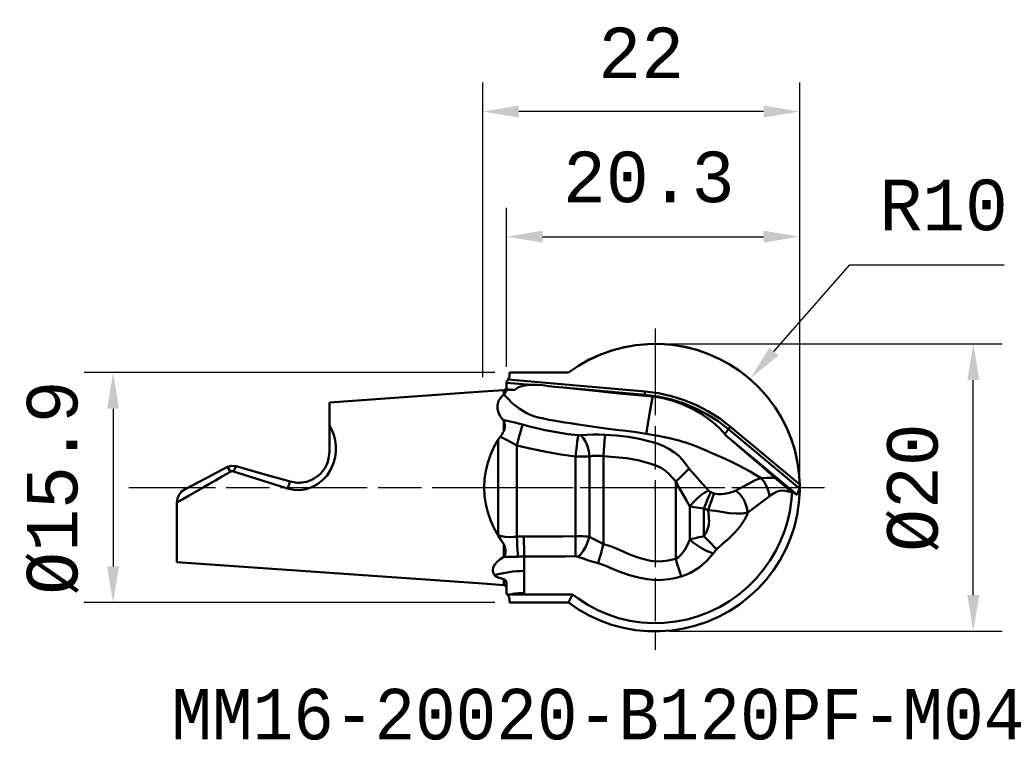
# Model space of a CAD drawing. Extents: x -32 to 36.1, y -17.5 to 32.4.
import ezdxf

# ---------------------------------------------------------------- set-up
doc = ezdxf.new("R2010")
doc.units = 0
doc.header["$PDMODE"] = 1
doc.linetypes.add('LONGDASH_DASH', pattern=[10.5, 6, -0.75, 3, -0.75])
for name, color, linetype, lineweight in [('1', 4, 'Continuous', 50), ('2', 7, 'Continuous', 25), ('4', 2, 'LONGDASH_DASH', 25), ('SK1', 4, 'Continuous', 50), ('SK2', 7, 'Continuous', 25), ('SK4', 2, 'LONGDASH_DASH', 25), ('SK6', 5, 'Continuous', 35)]:
    doc.layers.add(name, color=color, linetype=linetype, lineweight=lineweight)
doc.styles.add('STANDARD 3.5 mm', font='monos.ttf', dxfattribs={"height": 3.5})
doc.dimstyles.new('AM_DIN$0', dxfattribs={"dimtxt": 3.5, "dimasz": 2.5, "dimexe": 2, "dimexo": 1, "dimgap": 2.3, "dimtad": 1, "dimdsep": 46, "dimtxsty": 'STANDARD 3.5 mm', "dimcen": 0.09, "dimadec": 0, "dimazin": 2, "dimtm": 1e-09, "dimtfac": 0.707107, "dimtmove": 0, "dimatfit": 3, "dimfxl": 1, "dimtolj": 1, "dimlwd": -1, "dimlwe": -1, "dimarcsym": 0})
doc.dimstyles.new('AM_DIN$4', dxfattribs={"dimtxt": 3.5, "dimasz": 2.5, "dimexe": 2, "dimexo": 1, "dimgap": 2.3, "dimtad": 1, "dimtoh": 1, "dimdsep": 46, "dimtxsty": 'STANDARD 3.5 mm', "dimcen": 0.09, "dimadec": 0, "dimazin": 2, "dimtm": 1e-09, "dimtfac": 0.707107, "dimtdec": 3, "dimtofl": 0, "dimtmove": 0, "dimatfit": 0, "dimfxl": 1, "dimtolj": 1, "dimlwd": -1, "dimlwe": -1, "dimarcsym": 0})

# ---------------------------------------------------------------- blocks, each defined once
blk = doc.blocks.new('*D5')
at = {"layer": '2', "color": 0}
for p, q in [((12.935, 9.937), (35.948, 9.937)), ((33.948, -7.442), (33.948, 7.437)), ((12.935, -9.942), (35.948, -9.942))]:
    blk.add_line(p, q, dxfattribs=at)
for points in [[(33.532, 7.437), (34.365, 7.437), (33.948, 9.937)], [(33.532, -7.442), (34.365, -7.442), (33.948, -9.942)]]:
    blk.add_solid(points, dxfattribs=at)
at = {"layer": 'DEFPOINTS', "color": 0}
for p in [(11.935, 9.937), (33.948, 9.937), (11.935, -9.942)]:
    blk.add_point(p, dxfattribs=at)
at = {"layer": '2', "color": 0, "insert": (29.785, -0.002), "char_height": 3.5, "attachment_point": 5, "rotation": 90, "style": 'STANDARD 3.5 mm'}
blk.add_mtext('\\A1;%%C20', dxfattribs=at)
blk = doc.blocks.new('*D8')
at = {"layer": 'DEFPOINTS', "color": 0}
for p in [(1.845, 7.957), (-25.575, -7.96), (1.845, -7.96)]:
    blk.add_point(p, dxfattribs=at)
at = {"layer": 'SK2', "color": 0}
for p, q in [((0.845, 7.957), (-27.575, 7.957)), ((-25.575, 5.457), (-25.575, -5.46)), ((0.845, -7.96), (-27.575, -7.96))]:
    blk.add_line(p, q, dxfattribs=at)
for points in [[(-25.992, 5.457), (-25.158, 5.457), (-25.575, 7.957)], [(-25.992, -5.46), (-25.158, -5.46), (-25.575, -7.96)]]:
    blk.add_solid(points, dxfattribs=at)
at = {"layer": 'SK2', "color": 0, "insert": (-29.738, -0.002), "char_height": 3.5, "attachment_point": 5, "rotation": 90, "style": 'STANDARD 3.5 mm'}
blk.add_mtext('\\A1;%%C15.9', dxfattribs=at)
blk = doc.blocks.new('*D9')
at = {"layer": '2', "color": 0}
for p, q in [((1.645, 8.349), (1.645, 19.364)), ((21.938, 0.998), (21.938, 19.364)), ((4.145, 17.364), (19.438, 17.364))]:
    blk.add_line(p, q, dxfattribs=at)
for points in [[(4.145, 17.781), (4.145, 16.948), (1.645, 17.364)], [(19.438, 17.781), (19.438, 16.948), (21.938, 17.364)]]:
    blk.add_solid(points, dxfattribs=at)
at = {"layer": 'DEFPOINTS', "color": 0}
for p in [(21.938, 17.364), (1.645, 7.349), (21.938, -0.002)]:
    blk.add_point(p, dxfattribs=at)
at = {"layer": '2', "color": 0, "insert": (11.49, 21.476), "char_height": 3.5, "attachment_point": 5, "style": 'STANDARD 3.5 mm'}
blk.add_mtext('\\A1;20.3', dxfattribs=at)
blk = doc.blocks.new('*D10')
at = {"layer": '2', "color": 0}
for p, q in [((0, 7.641), (0, 28.023)), ((21.938, 1.002), (21.938, 28.023)), ((19.438, 26.023), (2.5, 26.023))]:
    blk.add_line(p, q, dxfattribs=at)
for points in [[(2.5, 26.44), (2.5, 25.606), (0, 26.023)], [(19.438, 26.44), (19.438, 25.606), (21.938, 26.023)]]:
    blk.add_solid(points, dxfattribs=at)
at = {"layer": 'DEFPOINTS', "color": 0}
for p in [(0, 26.023), (0, 6.641), (21.938, 0.002)]:
    blk.add_point(p, dxfattribs=at)
at = {"layer": '2', "color": 0, "insert": (10.969, 30.084), "char_height": 3.5, "attachment_point": 5, "style": 'STANDARD 3.5 mm'}
blk.add_mtext('\\A1;22', dxfattribs=at)
blk = doc.blocks.new('*D11')
at = {"layer": '2', "color": 0}
for p, q in [((20.154, 9.419), (25.395, 15.426)), ((25.395, 15.426), (36.092, 15.426)), ((11.845, 0.001), (12.025, 0.001)), ((11.935, -0.089), (11.935, 0.091))]:
    blk.add_line(p, q, dxfattribs=at)
blk.add_solid([(19.84, 9.693), (20.468, 9.146), (18.51, 7.536)], dxfattribs=at)
at = {"layer": 'DEFPOINTS', "color": 0}
for p in [(18.51, 7.536), (11.935, 0.001)]:
    blk.add_point(p, dxfattribs=at)
at = {"layer": '2', "color": 0, "insert": (31.894, 19.538), "char_height": 3.5, "attachment_point": 5, "style": 'STANDARD 3.5 mm'}
blk.add_mtext('\\A1;R10', dxfattribs=at)

msp = doc.modelspace()

# ---------------------------------------------------------------- linework, layer by layer
at = {"layer": '1'}
for p, q in [((8.921, 9.484), (9.735, 9.703)), ((8.951, 9.493), (9.774, 9.711)), ((9.735, 9.703), (10.565, 9.853)), ((9.774, 9.711), (10.612, 9.859)), ((10.565, 9.853), (11.404, 9.932)), ((10.612, 9.859), (11.46, 9.935)), ((11.404, 9.932), (12.248, 9.942)), ((11.46, 9.935), (12.311, 9.939)), ((12.248, 9.942), (13.089, 9.88)), ((12.311, 9.939), (13.16, 9.872)), ((13.089, 9.88), (13.922, 9.748)), ((13.16, 9.872), (14, 9.732)), ((13.922, 9.748), (14.741, 9.547)), ((14, 9.732), (14.825, 9.522)), ((14.741, 9.547), (15.54, 9.278)), ((7.362, 8.846), (8.128, 9.198)), ((7.376, 8.853), (8.15, 9.207)), ((8.128, 9.198), (8.921, 9.484)), ((8.15, 9.207), (8.951, 9.493)), ((14.825, 9.522), (15.629, 9.244)), ((15.54, 9.278), (16.313, 8.943)), ((15.629, 9.244), (16.406, 8.898)), ((16.313, 8.943), (17.055, 8.545)), ((16.406, 8.898), (17.15, 8.487)), ((5.934, 7.957), (6.636, 8.435)), ((5.934, 7.957), (6.629, 8.431)), ((6.629, 8.431), (7.362, 8.846)), ((6.636, 8.435), (7.376, 8.853)), ((17.055, 8.545), (17.761, 8.085)), ((17.15, 8.487), (17.857, 8.016)), ((1.825, 7.593), (1.765, 7.47)), ((1.845, 7.729), (1.825, 7.593)), ((1.845, 7.957), (1.845, 7.729)), ((1.845, 7.957), (5.934, 7.957)), ((17.761, 8.085), (18.425, 7.568)), ((17.857, 8.016), (18.521, 7.486)), ((18.425, 7.568), (19.043, 6.998)), ((1.643, 6.805), (1.645, 6.839)), ((1.705, 7.399), (1.645, 7.349)), ((1.645, 6.839), (1.645, 7.349)), ((1.645, 7.259), (3.35, 7.111)), ((1.737, 7.432), (1.705, 7.399)), ((1.764, 7.469), (1.737, 7.432)), ((1.765, 7.47), (1.764, 7.469)), ((11.235, 6.646), (1.765, 7.47)), ((2.333, 6.858), (2.215, 6.755)), ((2.469, 6.939), (2.333, 6.858)), ((2.632, 7.005), (2.469, 6.939)), ((2.803, 7.052), (2.632, 7.005)), ((3.075, 7.094), (2.803, 7.052)), ((3.35, 7.111), (3.075, 7.094)), ((3.76, 7.107), (3.35, 7.111)), ((4.169, 7.078), (3.76, 7.107)), ((4.575, 7.026), (4.169, 7.078)), ((4.981, 6.975), (4.575, 7.026)), ((5.578, 6.917), (4.981, 6.975)), ((6.893, 6.786), (5.578, 6.917)), ((5.578, 6.917), (11.216, 6.426)), ((18.521, 7.486), (19.138, 6.902)), ((19.043, 6.998), (19.611, 6.377)), ((19.138, 6.902), (19.702, 6.268)), ((1.459, 6.743), (0, 6.641)), ((1.104, 5.994), (1.27, 6.256)), ((1.27, 6.256), (1.459, 6.432)), ((1.459, 6.743), (1.459, 6.432)), ((1.459, 6.432), (1.468, 6.44)), ((1.504, 6.471), (1.468, 6.44)), ((1.468, 6.44), (1.709, 6.182)), ((1.538, 6.508), (1.504, 6.471)), ((1.587, 6.577), (1.538, 6.508)), ((1.626, 6.661), (1.587, 6.577)), ((1.64, 6.714), (1.626, 6.661)), ((1.645, 6.772), (1.64, 6.714)), ((1.645, 6.772), (1.643, 6.805)), ((1.643, 6.805), (2.215, 6.755)), ((1.645, 6.772), (1.645, 6.772)), ((1.782, 6.769), (1.645, 6.772)), ((1.709, 6.182), (2.069, 5.824)), ((1.924, 6.766), (1.782, 6.769)), ((2.068, 6.761), (1.924, 6.766)), ((2.215, 6.755), (2.068, 6.761)), ((8.207, 6.65), (6.893, 6.786)), ((8.958, 6.568), (8.207, 6.65)), ((9.708, 6.485), (8.958, 6.568)), ((10.459, 6.413), (9.708, 6.485)), ((11.211, 6.359), (10.459, 6.413)), ((11.216, 6.426), (11.211, 6.359)), ((11.492, 6.337), (11.211, 6.359)), ((11.225, 6.53), (11.216, 6.426)), ((11.216, 6.426), (12.117, 6.308)), ((11.235, 6.646), (11.225, 6.53)), ((12.154, 6.525), (11.235, 6.646)), ((11.773, 6.307), (11.492, 6.337)), ((11.738, 6.122), (11.773, 6.307)), ((12.483, 6.186), (11.773, 6.307)), ((12.117, 6.308), (13.004, 6.113)), ((13.059, 6.326), (12.154, 6.525)), ((13.179, 5.999), (12.483, 6.186)), ((13.943, 6.049), (13.059, 6.326)), ((19.611, 6.377), (20.124, 5.712)), ((19.702, 6.268), (20.21, 5.588)), ((1.025, 5.679), (1.104, 5.994)), ((1.035, 5.44), (1.025, 5.679)), ((2.069, 5.824), (2.526, 5.462)), ((2.526, 5.462), (2.953, 5.199)), ((11.551, 5.107), (11.641, 5.602)), ((11.641, 5.602), (11.738, 6.122)), ((13.004, 6.113), (13.871, 5.841)), ((13.869, 5.745), (13.179, 5.999)), ((14.535, 5.433), (13.869, 5.745)), ((13.871, 5.841), (14.71, 5.495)), ((14.8, 5.696), (13.943, 6.049)), ((14.71, 5.495), (15.516, 5.078)), ((15.622, 5.27), (14.8, 5.696)), ((20.124, 5.712), (20.579, 5.005)), ((20.21, 5.588), (20.658, 4.868)), ((1.1, 5.185), (1.035, 5.44)), ((1.217, 4.935), (1.1, 5.185)), ((1.393, 4.688), (1.217, 4.935)), ((2.953, 5.199), (3.242, 5.06)), ((3.242, 5.06), (3.538, 4.945)), ((3.538, 4.945), (3.84, 4.854)), ((3.84, 4.854), (3.988, 4.823)), ((3.988, 4.823), (4.219, 4.776)), ((4.219, 4.776), (4.424, 4.732)), ((11.471, 4.657), (11.551, 5.107)), ((15.154, 5.076), (14.535, 5.433)), ((15.742, 4.67), (15.154, 5.076)), ((15.516, 5.078), (16.283, 4.593)), ((16.404, 4.775), (15.622, 5.27)), ((17.14, 4.213), (16.404, 4.775)), ((20.579, 5.005), (20.972, 4.263)), ((20.658, 4.868), (21.043, 4.113)), ((1.393, 4.688), (1.788, 4.601)), ((1.459, 4.596), (1.393, 4.688)), ((1.459, 4.596), (1.459, 3.91)), ((1.489, 4.534), (1.459, 4.596)), ((1.525, 4.36), (1.489, 4.534)), ((1.502, 4.04), (1.523, 4.175)), ((1.523, 4.175), (1.525, 4.36)), ((1.788, 4.601), (2.218, 4.494)), ((2.218, 4.494), (2.484, 4.426)), ((2.484, 4.426), (2.758, 4.355)), ((2.709, 4.18), (2.64, 3.934)), ((2.758, 4.355), (2.709, 4.18)), ((2.758, 4.355), (3.146, 4.256)), ((3.146, 4.256), (3.535, 4.159)), ((3.535, 4.159), (4.319, 3.984)), ((4.424, 4.732), (4.578, 4.698)), ((4.578, 4.698), (4.903, 4.641)), ((4.903, 4.641), (5.295, 4.577)), ((5.295, 4.577), (5.688, 4.514)), ((5.688, 4.514), (6.082, 4.451)), ((6.082, 4.451), (6.477, 4.389)), ((6.477, 4.389), (8.362, 4.112)), ((8.362, 4.112), (9.221, 3.998)), ((11.353, 3.958), (11.404, 4.271)), ((11.404, 4.271), (11.471, 4.657)), ((16.106, 4.374), (15.742, 4.67)), ((16.444, 4.049), (16.106, 4.374)), ((16.283, 4.593), (17.003, 4.042)), ((17.066, 4.123), (17.003, 4.042)), ((17.14, 4.213), (17.066, 4.123)), ((21.936, 0.211), (17.14, 4.213)), ((20.972, 4.263), (21.302, 3.491)), ((21.043, 4.113), (21.362, 3.328)), ((1.074, 3.318), (1.137, 3.415)), ((1.137, 3.415), (1.205, 3.508)), ((1.205, 3.508), (1.278, 3.605)), ((1.421, 3.415), (1.205, 3.508)), ((1.278, 3.605), (1.345, 3.704)), ((1.345, 3.704), (1.406, 3.806)), ((1.406, 3.806), (1.459, 3.91)), ((1.641, 3.304), (1.421, 3.415)), ((1.459, 3.91), (1.502, 4.04)), ((2.556, 3.631), (2.461, 3.288)), ((2.64, 3.934), (2.556, 3.631)), ((4.319, 3.984), (5.902, 3.707)), ((5.902, 3.707), (6.601, 3.617)), ((6.579, 3.433), (6.548, 3.179)), ((6.601, 3.617), (6.579, 3.433)), ((6.601, 3.617), (6.658, 3.612)), ((6.658, 3.612), (6.715, 3.612)), ((6.715, 3.612), (6.787, 3.617)), ((6.787, 3.617), (7.197, 3.659)), ((6.787, 3.617), (6.96, 3.433)), ((6.96, 3.433), (7.115, 3.179)), ((7.197, 3.659), (7.64, 3.68)), ((7.64, 3.68), (8.048, 3.679)), ((8.048, 3.679), (8.468, 3.662)), ((8.455, 3.481), (8.437, 3.226)), ((8.468, 3.662), (8.455, 3.481)), ((8.468, 3.662), (9.268, 3.608)), ((9.221, 3.998), (9.92, 3.921)), ((9.268, 3.608), (10.064, 3.517)), ((9.92, 3.921), (10.614, 3.831)), ((10.064, 3.517), (10.862, 3.369)), ((10.614, 3.831), (11.317, 3.725)), ((11.317, 3.725), (11.353, 3.958)), ((11.317, 3.725), (11.734, 3.653)), ((11.734, 3.653), (12.151, 3.575)), ((12.151, 3.575), (12.57, 3.488)), ((12.57, 3.488), (12.927, 3.415)), ((12.927, 3.415), (13.29, 3.329)), ((16.745, 3.694), (16.444, 4.049)), ((17.003, 4.042), (16.745, 3.694)), ((16.773, 3.656), (16.745, 3.694)), ((17.61, 2.939), (16.773, 3.656)), ((16.773, 3.656), (21.765, -0.51)), ((17.003, 4.042), (21.91, -0.052)), ((21.302, 3.491), (21.564, 2.694)), ((0.543, 2.262), (0.783, 2.799)), ((0.783, 2.799), (1.074, 3.318)), ((1.074, -3.301), (1.074, 3.318)), ((1.999, 3.112), (1.641, 3.304)), ((2.36, 2.924), (1.999, 3.112)), ((2.461, 3.288), (2.36, 2.924)), ((2.36, -3.397), (2.36, 2.924)), ((3.368, 2.68), (2.36, 2.924)), ((6.511, 2.87), (6.469, 2.523)), ((6.548, 3.179), (6.511, 2.87)), ((7.115, 3.179), (7.244, 2.87)), ((7.244, 2.87), (7.338, 2.522)), ((8.414, 2.911), (8.389, 2.556)), ((8.437, 3.226), (8.414, 2.911)), ((10.862, 3.369), (11.649, 3.169)), ((11.649, 3.169), (12.072, 3.041)), ((12.072, 3.041), (12.485, 2.886)), ((12.485, 2.886), (12.891, 2.683)), ((13.29, 3.329), (13.471, 3.281)), ((13.471, 3.281), (13.658, 3.229)), ((13.658, 3.229), (13.854, 3.171)), ((13.854, 3.171), (14.051, 3.11)), ((14.051, 3.11), (14.247, 3.046)), ((14.247, 3.046), (14.447, 2.976)), ((14.447, 2.976), (14.644, 2.904)), ((14.644, 2.904), (14.854, 2.824)), ((14.854, 2.824), (15.519, 2.549)), ((18.437, 2.224), (17.61, 2.939)), ((21.362, 3.328), (21.612, 2.518)), ((0.354, 1.71), (0.543, 2.262)), ((4.384, 2.47), (3.368, 2.68)), ((5.402, 2.295), (4.384, 2.47)), ((6.424, 2.155), (5.402, 2.295)), ((6.469, 2.523), (6.424, 2.155)), ((6.424, -3.365), (6.424, 2.155)), ((6.594, 2.151), (6.424, 2.155)), ((6.761, 2.149), (6.594, 2.151)), ((6.929, 2.148), (6.761, 2.149)), ((7.091, 2.149), (6.929, 2.148)), ((7.245, 2.15), (7.091, 2.149)), ((7.393, 2.153), (7.245, 2.15)), ((7.338, 2.522), (7.393, 2.153)), ((7.59, 2.187), (7.393, 2.153)), ((7.393, -3.396), (7.393, 2.153)), ((7.794, 2.204), (7.59, 2.187)), ((7.936, 2.208), (7.794, 2.204)), ((8.08, 2.204), (7.936, 2.208)), ((8.221, 2.194), (8.08, 2.204)), ((8.361, 2.179), (8.221, 2.194)), ((8.389, 2.556), (8.361, 2.179)), ((8.361, -3.906), (8.361, 2.179)), ((9.156, 2.116), (8.361, 2.179)), ((9.949, 2.026), (9.156, 2.116)), ((12.891, 2.683), (13.272, 2.435)), ((13.272, 2.435), (13.562, 2.197)), ((13.562, 2.197), (13.825, 1.929)), ((15.519, 2.549), (16.136, 2.277)), ((16.136, 2.277), (16.727, 2.004)), ((19.33, 1.448), (18.437, 2.224)), ((21.564, 2.694), (21.758, 1.878)), ((21.612, 2.518), (21.793, 1.691)), ((0.218, 1.148), (0.354, 1.71)), ((10.733, 1.888), (9.949, 2.026)), ((11.574, 1.672), (10.733, 1.888)), ((11.976, 1.538), (11.574, 1.672)), ((12.359, 1.359), (11.976, 1.538)), ((13.825, 1.929), (14.061, 1.621)), ((14.061, 1.621), (14.291, 1.308)), ((16.727, 2.004), (17.305, 1.725)), ((17.305, 1.725), (17.716, 1.522)), ((17.716, 1.522), (18.108, 1.319)), ((20.216, 0.676), (19.33, 1.448)), ((21.758, 1.878), (21.883, 1.048)), ((21.793, 1.691), (21.902, 0.851)), ((0.136, 0.579), (0.218, 1.148)), ((12.65, 1.166), (12.359, 1.359)), ((12.908, 0.931), (12.65, 1.166)), ((13.134, 0.672), (12.908, 0.931)), ((13.883, 0.915), (13.63, 0.672)), ((14.108, 1.131), (13.883, 0.915)), ((14.291, 1.308), (14.108, 1.131)), ((14.291, 1.308), (14.884, 0.621)), ((18.108, 1.319), (18.498, 1.107)), ((18.498, 1.107), (18.885, 0.887)), ((18.885, 0.887), (19.27, 0.659)), ((19.27, 0.659), (19.702, 0.683)), ((19.702, 0.683), (20.181, 0.678)), ((21.883, 1.048), (21.936, 0.211)), ((21.902, 0.851), (21.938, 0.005)), ((0.108, 0.006), (0.136, 0.579)), ((0.135, -0.567), (0.108, 0.006)), ((13.363, 0.414), (13.134, 0.672)), ((13.63, 0.672), (13.363, 0.414)), ((13.363, -4.937), (13.363, 0.414)), ((13.606, -0.028), (13.363, 0.414)), ((14.884, 0.621), (15.187, 0.287)), ((15.187, 0.287), (15.483, -0.042)), ((17.516, -0.197), (18.386, 0.262)), ((18.386, 0.262), (18.814, 0.479)), ((18.814, 0.479), (19.032, 0.58)), ((19.032, 0.58), (19.27, 0.659)), ((19.27, 0.659), (19.479, 0.399)), ((19.479, 0.399), (19.649, 0.095)), ((19.649, 0.095), (19.773, -0.24)), ((20.181, 0.678), (20.216, 0.676)), ((20.216, 0.676), (20.355, 0.555)), ((20.355, 0.555), (20.644, 0.309)), ((20.644, 0.309), (20.791, 0.186)), ((20.791, 0.186), (21.087, -0.062)), ((21.931, 0.066), (21.917, -0.025)), ((21.936, 0.192), (21.931, 0.066)), ((21.936, 0.211), (21.936, 0.192)), ((21.936, 0.211), (21.938, -0.002)), ((0.215, -1.137), (0.135, -0.567)), ((13.852, -0.463), (13.606, -0.028)), ((14.095, -0.887), (13.852, -0.463)), ((15.09, -0.535), (14.818, -0.768)), ((15.364, -0.342), (15.09, -0.535)), ((15.624, -0.2), (15.364, -0.342)), ((15.483, -0.042), (15.624, -0.2)), ((15.678, -0.542), (15.562, -0.816)), ((15.624, -0.2), (15.659, -0.236)), ((15.659, -0.236), (15.701, -0.269)), ((15.775, -0.31), (15.678, -0.542)), ((15.701, -0.269), (15.736, -0.291)), ((15.736, -0.291), (15.775, -0.31)), ((15.775, -0.31), (16.021, -0.398)), ((15.935, -0.635), (15.834, -0.916)), ((16.021, -0.398), (15.935, -0.635)), ((16.021, -0.398), (16.158, -0.429)), ((16.158, -0.429), (16.296, -0.446)), ((16.296, -0.446), (16.519, -0.454)), ((16.519, -0.454), (16.732, -0.437)), ((16.732, -0.437), (17.068, -0.371)), ((17.068, -0.371), (17.369, -0.267)), ((17.369, -0.267), (17.516, -0.197)), ((17.516, -0.197), (17.83, -0.502)), ((17.83, -0.502), (18.085, -0.879)), ((19.843, -0.587), (19.696, -0.716)), ((19.773, -0.24), (19.843, -0.587)), ((19.895, -0.55), (19.843, -0.587)), ((20.115, -0.404), (19.895, -0.55)), ((20.366, -0.282), (20.115, -0.404)), ((20.536, -0.231), (20.366, -0.282)), ((20.717, -0.21), (20.536, -0.231)), ((20.936, -0.227), (20.717, -0.21)), ((21.159, -0.27), (20.936, -0.227)), ((21.087, -0.062), (21.383, -0.31)), ((21.383, -0.31), (21.159, -0.27)), ((21.404, -0.327), (21.347, -0.991)), ((21.383, -0.31), (21.404, -0.327)), ((21.765, -0.51), (21.404, -0.327)), ((21.91, -0.052), (21.765, -0.51)), ((21.883, -1.052), (21.936, -0.214)), ((21.917, -0.025), (21.91, -0.052)), ((21.938, -0.002), (21.936, -0.214)), ((0.35, -1.699), (0.215, -1.137)), ((14.331, -1.305), (14.095, -0.887)), ((14.56, -1.029), (14.331, -1.305)), ((14.331, -3.598), (14.331, -1.305)), ((14.483, -1.333), (14.331, -1.305)), ((14.641, -1.359), (14.483, -1.333)), ((14.818, -0.768), (14.56, -1.029)), ((14.804, -1.383), (14.641, -1.359)), ((15.434, -1.119), (15.3, -1.438)), ((15.562, -0.816), (15.434, -1.119)), ((15.721, -1.228), (15.603, -1.556)), ((15.834, -0.916), (15.721, -1.228)), ((18.085, -0.879), (18.26, -1.298)), ((18.26, -1.298), (18.341, -1.724)), ((19.264, -1.038), (18.811, -1.375)), ((19.556, -0.834), (19.264, -1.038)), ((19.696, -0.716), (19.556, -0.834)), ((21.347, -0.991), (21.244, -1.65)), ((21.758, -1.881), (21.883, -1.052)), ((0.537, -2.251), (0.35, -1.699)), ((14.97, -1.404), (14.804, -1.383)), ((15.135, -1.422), (14.97, -1.404)), ((15.3, -1.438), (15.135, -1.422)), ((15.604, -1.556), (15.3, -1.438)), ((15.3, -3.364), (15.3, -1.438)), ((15.632, -1.807), (15.604, -1.556)), ((16.075, -1.607), (15.604, -1.556)), ((15.65, -1.995), (15.632, -1.807)), ((15.659, -2.159), (15.65, -1.995)), ((16.532, -1.684), (16.075, -1.607)), ((17.048, -1.759), (16.532, -1.684)), ((17.529, -1.8), (17.048, -1.759)), ((17.96, -1.793), (17.529, -1.8)), ((18.342, -1.724), (17.96, -1.793)), ((18.243, -1.979), (18.121, -2.221)), ((18.341, -1.724), (18.243, -1.979)), ((18.811, -1.375), (18.341, -1.724)), ((21.244, -1.65), (21.086, -2.337)), ((21.564, -2.698), (21.758, -1.881)), ((0.776, -2.788), (0.537, -2.251)), ((15.613, -2.747), (15.64, -2.595)), ((15.64, -2.595), (15.654, -2.459)), ((15.654, -2.459), (15.66, -2.313)), ((15.66, -2.313), (15.659, -2.159)), ((17.797, -2.705), (17.415, -3.142)), ((18.121, -2.221), (17.797, -2.705)), ((21.086, -2.337), (20.877, -3.011)), ((21.302, -3.495), (21.564, -2.698)), ((1.065, -3.308), (0.776, -2.788)), ((1.065, -3.308), (1.068, -3.306)), ((1.261, -3.62), (1.065, -3.308)), ((1.068, -3.306), (1.074, -3.301)), ((1.074, -3.301), (1.302, -3.368)), ((1.302, -3.368), (1.564, -3.407)), ((2.129, -3.414), (2.36, -3.397)), ((2.36, -3.397), (2.377, -3.729)), ((2.842, -3.383), (3.737, -3.378)), ((2.842, -3.383), (2.852, -3.798)), ((3.737, -3.378), (4.633, -3.387)), ((4.633, -3.387), (5.529, -3.384)), ((5.529, -3.384), (6.424, -3.365)), ((6.424, -3.365), (6.423, -3.699)), ((6.424, -3.365), (6.589, -3.366)), ((6.589, -3.366), (6.754, -3.369)), ((6.754, -3.369), (6.919, -3.373)), ((6.919, -3.373), (7.083, -3.379)), ((7.083, -3.379), (7.24, -3.387)), ((7.24, -3.387), (7.393, -3.396)), ((7.393, -3.396), (7.284, -3.74)), ((7.393, -3.396), (7.558, -3.493)), ((14.978, -3.433), (15.138, -3.398)), ((15.138, -3.398), (15.3, -3.364)), ((15.3, -3.364), (15.492, -3.096)), ((15.3, -3.364), (15.556, -3.62)), ((15.492, -3.096), (15.613, -2.747)), ((17.415, -3.142), (17.004, -3.537)), ((20.877, -3.011), (20.613, -3.683)), ((1.459, -3.92), (1.261, -3.62)), ((1.459, -3.92), (1.459, -4.783)), ((1.488, -3.973), (1.459, -3.92)), ((1.546, -4.16), (1.488, -3.973)), ((1.564, -3.407), (1.837, -3.421)), ((1.837, -3.421), (2.129, -3.414)), ((2.377, -3.729), (2.395, -4.047)), ((2.395, -4.047), (2.41, -4.336)), ((2.852, -3.798), (2.86, -4.183)), ((6.423, -4.017), (6.422, -4.307)), ((6.423, -3.699), (6.423, -4.017)), ((7.141, -4.066), (6.971, -4.358)), ((7.284, -3.74), (7.141, -4.066)), ((7.558, -3.493), (7.733, -3.587)), ((7.733, -3.587), (7.917, -3.683)), ((7.917, -3.683), (8.107, -3.779)), ((8.107, -3.779), (8.234, -3.843)), ((8.234, -3.843), (8.361, -3.906)), ((8.361, -3.906), (8.273, -4.226)), ((8.361, -3.906), (8.837, -4.057)), ((8.837, -4.057), (9.302, -4.24)), ((13.976, -4.316), (14.175, -3.959)), ((14.175, -3.959), (14.331, -3.598)), ((14.331, -3.598), (14.482, -3.556)), ((14.331, -3.598), (14.585, -3.812)), ((14.482, -3.556), (14.64, -3.514)), ((14.585, -3.812), (14.862, -4.015)), ((14.64, -3.514), (14.806, -3.473)), ((14.806, -3.473), (14.978, -3.433)), ((14.862, -4.015), (15.151, -4.2)), ((15.556, -3.62), (15.806, -3.869)), ((15.806, -3.869), (16.027, -4.091)), ((16.594, -3.903), (16.205, -4.268)), ((17.004, -3.537), (16.594, -3.903)), ((20.613, -3.683), (20.3, -4.332)), ((20.972, -4.267), (21.302, -3.495)), ((1.459, -4.783), (1.496, -4.754)), ((1.496, -4.754), (1.544, -4.66)), ((1.544, -4.66), (1.57, -4.512)), ((1.569, -4.345), (1.546, -4.16)), ((1.57, -4.512), (1.569, -4.345)), ((2.41, -4.336), (2.423, -4.585)), ((2.423, -4.585), (2.434, -4.781)), ((2.86, -4.183), (2.869, -4.515)), ((2.869, -4.515), (2.876, -4.769)), ((3.945, -4.766), (2.876, -4.769)), ((5.014, -4.775), (3.945, -4.766)), ((5.718, -4.766), (5.014, -4.775)), ((6.421, -4.753), (5.718, -4.766)), ((6.422, -4.307), (6.421, -4.556)), ((6.421, -4.556), (6.421, -4.753)), ((6.464, -4.755), (6.421, -4.753)), ((6.506, -4.76), (6.464, -4.755)), ((6.549, -4.77), (6.506, -4.76)), ((6.784, -4.601), (6.588, -4.783)), ((6.971, -4.358), (6.784, -4.601)), ((8.189, -4.533), (8.112, -4.812)), ((8.273, -4.226), (8.189, -4.533)), ((9.302, -4.24), (10.22, -4.654)), ((10.22, -4.654), (10.905, -4.896)), ((13.558, -4.804), (13.734, -4.636)), ((13.734, -4.636), (13.976, -4.316)), ((15.151, -4.2), (15.438, -4.356)), ((15.438, -4.356), (15.709, -4.477)), ((15.952, -4.557), (15.501, -5.072)), ((15.709, -4.477), (15.952, -4.557)), ((16.012, -4.482), (15.952, -4.557)), ((16.074, -4.408), (16.012, -4.482)), ((16.027, -4.091), (16.205, -4.268)), ((16.139, -4.337), (16.074, -4.408)), ((16.205, -4.268), (16.139, -4.337)), ((20.3, -4.332), (19.897, -5.02)), ((20.579, -5.009), (20.972, -4.267)), ((0.836, -5.325), (0.736, -5.524)), ((0.994, -5.13), (0.836, -5.325)), ((1.205, -4.948), (0.994, -5.13)), ((1.458, -4.784), (1.205, -4.948)), ((1.459, -4.783), (1.458, -4.784)), ((1.7, -4.793), (1.458, -4.784)), ((1.947, -4.795), (1.7, -4.793)), ((2.191, -4.791), (1.947, -4.795)), ((2.434, -4.781), (2.191, -4.791)), ((2.876, -4.769), (2.876, -5.772)), ((6.588, -4.783), (6.549, -4.77)), ((6.944, -4.916), (6.588, -4.783)), ((7.32, -5.043), (6.944, -4.916)), ((7.656, -5.146), (7.32, -5.043)), ((7.995, -5.242), (7.656, -5.146)), ((8.047, -5.052), (7.995, -5.242)), ((8.523, -5.42), (7.995, -5.242)), ((8.112, -4.812), (8.047, -5.052)), ((9.04, -5.635), (8.523, -5.42)), ((10.905, -4.896), (11.612, -5.065)), ((11.612, -5.065), (12.019, -5.109)), ((12.019, -5.109), (12.431, -5.1)), ((12.431, -5.1), (12.84, -5.053)), ((12.84, -5.053), (13.363, -4.937)), ((13.363, -4.937), (13.558, -4.804)), ((13.363, -4.937), (13.467, -5.289)), ((13.467, -5.289), (13.566, -5.622)), ((15.501, -5.072), (14.969, -5.531)), ((19.897, -5.02), (19.439, -5.672)), ((20.124, -5.715), (20.579, -5.009)), ((0.736, -5.524), (0.701, -5.706)), ((0.701, -5.706), (0.719, -5.878)), ((0.719, -5.878), (0.814, -6.072)), ((0.814, -6.072), (0.914, -6.154)), ((2.876, -5.772), (2.876, -7.393)), ((9.555, -5.85), (9.04, -5.635)), ((10.156, -6.055), (9.555, -5.85)), ((10.771, -6.215), (10.156, -6.055)), ((13.566, -5.622), (13.654, -5.919)), ((13.654, -5.919), (13.726, -6.163)), ((14.065, -6.044), (13.726, -6.163)), ((14.389, -5.894), (14.065, -6.044)), ((14.969, -5.531), (14.389, -5.894)), ((19.439, -5.672), (18.912, -6.301)), ((19.611, -6.381), (20.124, -5.715)), ((0.003, -6.644), (1.459, -6.746)), ((0.914, -6.154), (1.017, -6.204)), ((1.017, -6.204), (1.139, -6.248)), ((1.139, -6.248), (1.459, -6.329)), ((1.459, -6.329), (1.515, -6.353)), ((1.459, -6.329), (1.459, -6.746)), ((1.515, -6.353), (1.578, -6.414)), ((1.578, -6.414), (1.636, -6.539)), ((1.636, -6.539), (1.645, -6.619)), ((1.645, -6.619), (1.645, -7.353)), ((11.379, -6.339), (10.771, -6.215)), ((11.994, -6.407), (11.379, -6.339)), ((12.436, -6.391), (11.994, -6.407)), ((12.877, -6.339), (12.436, -6.391)), ((13.305, -6.269), (12.877, -6.339)), ((13.726, -6.163), (13.305, -6.269)), ((18.912, -6.301), (18.333, -6.882)), ((19.043, -7.002), (19.611, -6.381)), ((1.645, -7.353), (1.691, -7.389)), ((1.691, -7.389), (1.692, -7.39)), ((1.692, -7.39), (1.757, -7.461)), ((1.692, -7.39), (1.837, -7.39)), ((1.757, -7.461), (1.805, -7.545)), ((1.837, -7.39), (2.357, -7.392)), ((2.357, -7.392), (2.876, -7.393)), ((3.823, -7.393), (2.876, -7.393)), ((6.222, -7.393), (3.823, -7.393)), ((5.934, -7.96), (6.222, -7.393)), ((6.614, -7.687), (6.222, -7.393)), ((17.728, -7.394), (17.083, -7.853)), ((18.333, -6.882), (17.728, -7.394)), ((18.425, -7.572), (19.043, -7.002)), ((1.805, -7.545), (1.835, -7.637)), ((1.835, -7.637), (1.845, -7.733)), ((1.845, -7.733), (1.845, -7.96)), ((1.845, -7.96), (5.934, -7.96)), ((5.934, -7.96), (6.629, -8.435)), ((7.275, -8.115), (6.614, -7.687)), ((7.97, -8.484), (7.275, -8.115)), ((17.083, -7.853), (16.381, -8.268)), ((17.055, -8.548), (17.761, -8.089)), ((17.761, -8.089), (18.425, -7.572)), ((6.629, -8.435), (7.362, -8.85)), ((7.362, -8.85), (8.128, -9.201)), ((8.674, -8.785), (7.97, -8.484)), ((9.401, -9.026), (8.674, -8.785)), ((15.645, -8.621), (14.909, -8.9)), ((16.381, -8.268), (15.645, -8.621)), ((16.313, -8.947), (17.055, -8.548)), ((8.128, -9.201), (8.921, -9.488)), ((8.921, -9.488), (9.735, -9.706)), ((10.186, -9.214), (9.401, -9.026)), ((10.985, -9.333), (10.186, -9.214)), ((11.767, -9.38), (10.985, -9.333)), ((12.551, -9.362), (11.767, -9.38)), ((13.357, -9.274), (12.551, -9.362)), ((14.152, -9.118), (13.357, -9.274)), ((14.909, -8.9), (14.152, -9.118)), ((14.741, -9.551), (15.54, -9.282)), ((15.54, -9.282), (16.313, -8.947)), ((9.735, -9.706), (10.565, -9.856)), ((10.565, -9.856), (11.404, -9.936)), ((11.404, -9.936), (12.248, -9.945)), ((12.248, -9.945), (13.089, -9.884)), ((13.089, -9.884), (13.922, -9.752)), ((13.922, -9.752), (14.741, -9.551))]:
    msp.add_line(p, q, dxfattribs=at)
for centre, radius, start, end in [((1.445, 6.942), 0.2, 274, 0), ((2.876, -13.006), 9.623, 90.20488, 93.07753), ((2.876, -13.006), 8.237, 90, 93.07753), ((2.876, -13.006), 7.234, 90, 106.56361), ((1.445, -6.946), 0.2, 0, 86), ((2.876, -13.006), 5.711, 90, 100.48408)]:
    msp.add_arc(centre, radius, start, end, dxfattribs=at)
at = {"layer": '4'}
for p, q in [((11.935, 11.003), (11.935, -11.226)), ((0, 0), (23.662, 0.002))]:
    msp.add_line(p, q, dxfattribs=at)
at = {"layer": 'SK1'}
for p, q in [((0, 6.641), (-10.608, 5.899)), ((-10.608, 2.465), (-10.608, 5.899)), ((-10.608, 4.316), (-10.432, 3.988)), ((-10.432, 3.988), (-10.298, 3.643)), ((-10.298, 3.643), (-10.248, 3.466)), ((-10.248, 3.466), (-10.208, 3.287)), ((-10.208, 3.287), (-10.178, 3.106)), ((-10.178, 3.106), (-10.16, 2.924)), ((-10.16, 2.924), (-10.158, 2.496)), ((-10.658, 2.006), (-10.608, 2.465)), ((-10.214, 2.071), (-10.337, 1.637)), ((-10.158, 2.496), (-10.214, 2.071)), ((-19.127, 0.659), (-17.65, 1.428)), ((-17.65, 1.428), (-17.364, 1.514)), ((-17.65, 1.428), (-17.458, 1.094)), ((-17.364, 1.514), (-17.06, 1.488)), ((-17.06, 1.488), (-17.231, 1.119)), ((-17.06, 1.488), (-15.227, 0.962)), ((-10.922, 1.353), (-10.814, 1.552)), ((-10.814, 1.552), (-10.723, 1.777)), ((-10.723, 1.777), (-10.658, 2.006)), ((-10.337, 1.637), (-10.523, 1.225)), ((-18.002, 0.782), (-18.497, 0.498)), ((-17.458, 1.094), (-18.002, 0.782)), ((-17.404, 1.118), (-17.458, 1.094)), ((-17.347, 1.13), (-17.404, 1.118)), ((-17.288, 1.13), (-17.347, 1.13)), ((-17.231, 1.119), (-17.288, 1.13)), ((-16.066, 0.749), (-17.231, 1.119)), ((-14.822, 0.356), (-16.066, 0.749)), ((-15.227, 0.962), (-13.326, 0.417)), ((-11.699, 0.606), (-11.557, 0.693)), ((-11.557, 0.693), (-11.433, 0.781)), ((-11.433, 0.781), (-11.23, 0.961)), ((-11.23, 0.961), (-11.06, 1.154)), ((-10.771, 0.845), (-11.075, 0.511)), ((-11.06, 1.154), (-10.922, 1.353)), ((-10.523, 1.225), (-10.771, 0.845)), ((-20.585, -0.1), (-19.127, 0.659)), ((-19.334, 0.016), (-19.831, -0.27)), ((-18.941, 0.243), (-19.334, 0.016)), ((-18.497, 0.498), (-18.941, 0.243)), ((-13.498, -0.062), (-14.822, 0.356)), ((-13.412, 0.178), (-13.498, -0.062)), ((-13.326, 0.417), (-13.412, 0.178)), ((-13.326, 0.417), (-12.826, 0.336)), ((-12.826, 0.336), (-12.701, 0.335)), ((-12.701, 0.335), (-12.578, 0.341)), ((-12.578, 0.341), (-12.456, 0.353)), ((-12.456, 0.353), (-12.336, 0.373)), ((-12.336, 0.373), (-12.186, 0.407)), ((-11.81, 0.028), (-12.222, -0.109)), ((-12.186, 0.407), (-12.058, 0.446)), ((-12.058, 0.446), (-11.949, 0.486)), ((-11.949, 0.486), (-11.86, 0.524)), ((-11.86, 0.524), (-11.699, 0.606)), ((-11.424, 0.237), (-11.81, 0.028)), ((-11.075, 0.511), (-11.424, 0.237)), ((-21.122, -0.762), (-21.078, -0.636)), ((-21.078, -0.636), (-21.021, -0.518)), ((-21.021, -0.518), (-20.83, -0.274)), ((-20.83, -0.274), (-20.585, -0.1)), ((-20.301, -0.541), (-20.745, -0.797)), ((-19.831, -0.27), (-20.301, -0.541)), ((-13.077, -0.154), (-13.498, -0.062)), ((-12.647, -0.17), (-13.077, -0.154)), ((-12.222, -0.109), (-12.647, -0.17)), ((-21.162, -1.038), (-21.122, -0.762)), ((-20.745, -0.797), (-21.162, -1.038)), ((-21.162, -1.049), (-21.162, -1.038)), ((-21.162, -1.049), (-21.162, -5.164)), ((-21.162, -5.164), (0.003, -6.644))]:
    msp.add_line(p, q, dxfattribs=at)
at = {"layer": 'SK4'}
msp.add_line((-24.49, -0.002), (23.662, 0.002), dxfattribs=at)

# ---------------------------------------------------------------- texts
at = {"layer": 'SK6', "insert": (-21.555, -13.928), "char_height": 3.5, "attachment_point": 1, "style": 'STANDARD 3.5 mm'}
msp.add_mtext_dynamic_manual_height_columns('MM16-20020-B120PF-M04', width=60.94281, gutter_width=25, heights=[0], dxfattribs=at)

# ---------------------------------------------------------------- dimensions: what is measured, and where the dimension line sits
at = {"layer": '2'}
dim = msp.add_linear_dim(base=(0, 26.023), p1=(21.938, 0.002), p2=(0, 6.641), dimstyle='AM_DIN$0', override={"dimdec": 0}, dxfattribs=at)
dim.commit()
dim.dimension.update_dxf_attribs({"geometry": '*D10', "text_midpoint": (10.969, 30.084)})
dim = msp.add_linear_dim(base=(21.938, 17.364), p1=(1.645, 7.349), p2=(21.938, -0.002), dimstyle='AM_DIN$0', override={"dimdec": 1}, dxfattribs=at)
dim.commit()
dim.dimension.update_dxf_attribs({"geometry": '*D9', "text_midpoint": (11.49, 17.364), "dimtype": 160})
dim = msp.add_radius_dim(center=(11.935, 0.001), mpoint=(18.51, 7.536), dimstyle='AM_DIN$4', dxfattribs=at)
dim.commit()
dim.dimension.update_dxf_attribs({"geometry": '*D11', "text_midpoint": (31.894, 15.426), "dimtype": 164})
dim = msp.add_linear_dim(base=(33.948, 9.937), p1=(11.935, -9.942), p2=(11.935, 9.937), angle=90, text='%%C<>', dimstyle='AM_DIN$0', override={"dimdec": 0}, dxfattribs=at)
dim.commit()
dim.dimension.update_dxf_attribs({"geometry": '*D5', "text_midpoint": (29.785, -0.002)})
at = {"layer": 'SK2'}
dim = msp.add_linear_dim(base=(-25.575, -7.96), p1=(1.845, 7.957), p2=(1.845, -7.96), angle=90, text='%%C<>', dimstyle='AM_DIN$0', override={"dimdec": 1}, dxfattribs=at)
dim.commit()
dim.dimension.update_dxf_attribs({"geometry": '*D8', "text_midpoint": (-25.575, -0.002), "dimtype": 160})

doc.saveas('drawing.dxf')
